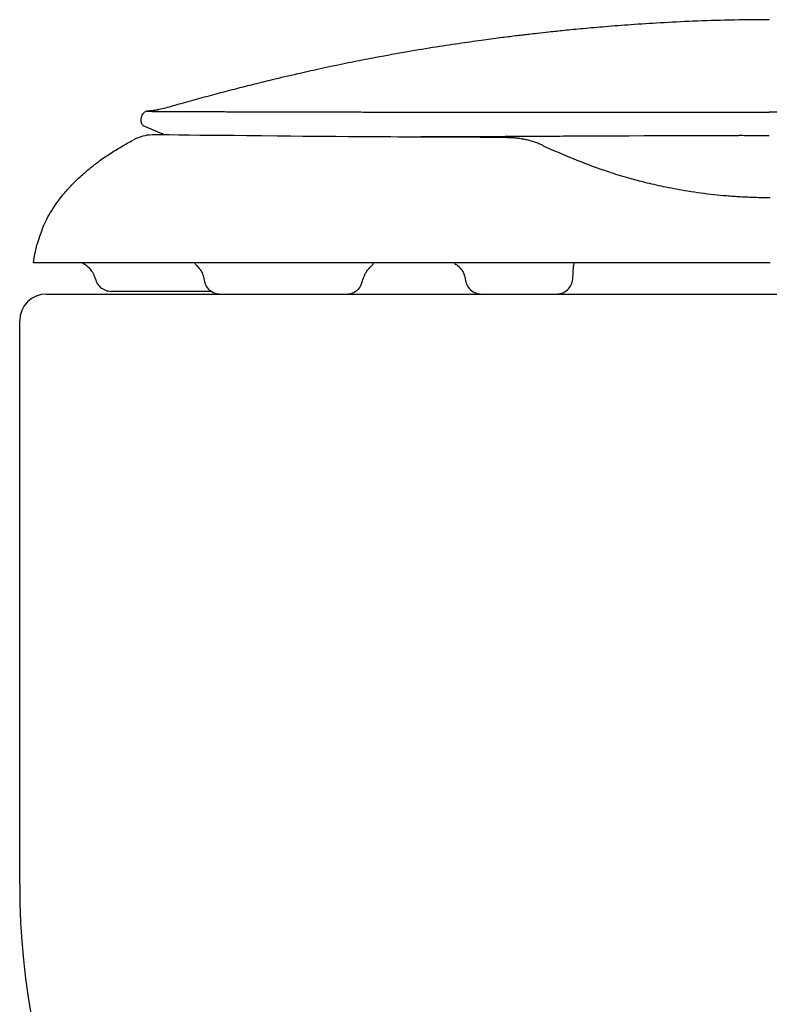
# Model space of a CAD drawing. Header units: millimetres. Extents: x 4420.346 to 4420.621, y 2367.666 to 2368.026.
import ezdxf

# ---------------------------------------------------------------- set-up
doc = ezdxf.new("R2010")
doc.units = ezdxf.units.MM
doc.layers.add('SANINDUSA', color=3, linetype='Continuous')

msp = doc.modelspace()

# ---------------------------------------------------------------- linework, layer by layer
at = {"layer": 'SANINDUSA'}
for p, q in [((4420.372781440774, 2368.009910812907), (4420.371604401, 2368.009629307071)), ((4420.441987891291, 2368.009157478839), (4420.451133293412, 2368.00915393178)), ((4420.368314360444, 2368.007926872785), (4420.368314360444, 2368.007511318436)), ((4420.368938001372, 2368.006600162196), (4420.372594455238, 2368.005068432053)), ((4420.372549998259, 2368.005032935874), (4420.37256214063, 2368.005026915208)), ((4420.372566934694, 2368.005025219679), (4420.372575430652, 2368.005023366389)), ((4420.349830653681, 2367.986462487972), (4420.349941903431, 2367.986785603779)), ((4420.483500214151, 2367.981587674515), (4420.348667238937, 2367.981587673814)), ((4420.447548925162, 2367.981587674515), (4420.447522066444, 2367.981035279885)), ((4420.447361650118, 2367.978626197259), (4420.447522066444, 2367.981035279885)), ((4420.351016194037, 2367.97588767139), (4420.616216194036, 2367.97588767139)), ((4420.381291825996, 2367.97638767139), (4420.362882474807, 2367.97638767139)), ((4420.382841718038, 2367.97588767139), (4420.405945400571, 2367.97588767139)), ((4420.430701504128, 2367.97588767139), (4420.44437114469, 2367.97588767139)), ((4420.346116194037, 2367.86788767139), (4420.346116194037, 2367.97098767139))]:
    msp.add_line(p, q, dxfattribs=at)
at = {"layer": 'SANINDUSA', "flags": 128}
for points in [[(4420.435113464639, 2368.004501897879), (4420.433415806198, 2368.004510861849), (4420.433206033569, 2368.004511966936), (4420.43299914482, 2368.004513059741), (4420.432795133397, 2368.004514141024), (4420.432593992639, 2368.004515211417), (4420.431573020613, 2368.004520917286), (4420.430389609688, 2368.004527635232), (4420.424442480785, 2368.004562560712), (4420.419133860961, 2368.004594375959), (4420.417039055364, 2368.004606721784), (4420.415506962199, 2368.004615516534), (4420.414062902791, 2368.004623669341), (4420.412704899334, 2368.004631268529), (4420.411430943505, 2368.004638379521), (4420.410239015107, 2368.004645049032), (4420.409127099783, 2368.004651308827), (4420.406295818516, 2368.004667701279), (4420.403967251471, 2368.004682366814), (4420.402151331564, 2368.004695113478), (4420.400816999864, 2368.004705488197), (4420.399878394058, 2368.00471341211), (4420.397964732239, 2368.004731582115), (4420.395779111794, 2368.004755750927), (4420.393263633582, 2368.004786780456), (4420.39041341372, 2368.00482326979), (4420.387622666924, 2368.00485707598), (4420.385410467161, 2368.004879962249), (4420.383306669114, 2368.004897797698), (4420.381232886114, 2368.004911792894), (4420.379111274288, 2368.004924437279), (4420.377201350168, 2368.004939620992), (4420.375207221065, 2368.004968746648), (4420.373473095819, 2368.005006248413), (4420.371858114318, 2368.005035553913), (4420.370386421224, 2368.005013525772), (4420.369875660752, 2368.004978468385), (4420.369474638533, 2368.004926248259), (4420.369085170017, 2368.004855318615), (4420.368673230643, 2368.004760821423), (4420.367790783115, 2368.004482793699), (4420.367559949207, 2368.004391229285), (4420.367501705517, 2368.004366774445), (4420.367487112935, 2368.004360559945), (4420.367479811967, 2368.004357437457), (4420.36747616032, 2368.004355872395), (4420.367474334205, 2368.004355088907), (4420.367474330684, 2368.004355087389), (4420.36747432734, 2368.004355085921), (4420.367334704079, 2368.004292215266), (4420.366882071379, 2368.004066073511)], [(4420.457635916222, 2368.004861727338), (4420.460401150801, 2368.004872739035), (4420.461652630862, 2368.004877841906), (4420.461895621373, 2368.004878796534), (4420.462017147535, 2368.004879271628), (4420.462047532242, 2368.004879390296), (4420.462062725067, 2368.004879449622), (4420.462066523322, 2368.004879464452), (4420.462068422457, 2368.004879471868), (4420.462068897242, 2368.004879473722), (4420.462069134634, 2368.004879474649), (4420.462069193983, 2368.00487947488), (4420.462069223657, 2368.004879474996), (4420.462069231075, 2368.004879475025), (4420.462069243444, 2368.004879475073), (4420.463927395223, 2368.004886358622), (4420.468111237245, 2368.004899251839), (4420.468925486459, 2368.004901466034), (4420.469332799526, 2368.004902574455), (4420.469434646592, 2368.004902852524), (4420.469485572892, 2368.004902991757), (4420.469498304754, 2368.004903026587), (4420.469504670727, 2368.004903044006), (4420.469506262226, 2368.004903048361), (4420.469507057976, 2368.004903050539), (4420.469507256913, 2368.004903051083), (4420.469507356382, 2368.004903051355), (4420.469507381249, 2368.004903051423), (4420.469507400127, 2368.004903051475), (4420.469543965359, 2368.004903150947), (4420.469799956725, 2368.004903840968)]]:
    msp.add_lwpolyline(points, dxfattribs=at)
at = {"layer": 'SANINDUSA'}
for centre, radius, start, end in [((4420.500485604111, 2368.131409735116), 0.1410933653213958, 245.4877062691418, 250.3471993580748), ((4420.351016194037, 2367.97098767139), 0.00490000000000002, 90, 180), ((4420.483116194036, 2367.86788767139), 0.137, 180, 225.8160640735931)]:
    msp.add_arc(centre, radius, start, end, dxfattribs=at)
for points, knots in [([(4420.48334156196, 2368.026077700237), (4420.480907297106, 2368.026060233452), (4420.476253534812, 2368.02602684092), (4420.469598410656, 2368.025807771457), (4420.463590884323, 2368.025514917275), (4420.458229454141, 2368.025171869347), (4420.453512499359, 2368.024807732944), (4420.449437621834, 2368.024450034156), (4420.446003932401, 2368.024116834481), (4420.443209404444, 2368.023824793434), (4420.44105458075, 2368.023587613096), (4420.439491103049, 2368.023408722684), (4420.438294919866, 2368.02326828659), (4420.436687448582, 2368.023075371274), (4420.434280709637, 2368.02277522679), (4420.430885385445, 2368.022325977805), (4420.426905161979, 2368.021765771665), (4420.422210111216, 2368.021052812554), (4420.416946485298, 2368.020182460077), (4420.41259094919, 2368.019397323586), (4420.409319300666, 2368.018770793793), (4420.407282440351, 2368.018369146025), (4420.405188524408, 2368.017944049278), (4420.403036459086, 2368.017494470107), (4420.400294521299, 2368.016905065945), (4420.396705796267, 2368.016105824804), (4420.392783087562, 2368.01518389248), (4420.389059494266, 2368.014270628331), (4420.385763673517, 2368.013435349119), (4420.382418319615, 2368.012561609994), (4420.379024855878, 2368.011649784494), (4420.375802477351, 2368.01076317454), (4420.373720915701, 2368.010174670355), (4420.372781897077, 2368.009909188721)], [0, 0, 0, 0, 0.06797399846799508, 0.12995086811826, 0.1859579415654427, 0.2360069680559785, 0.2801135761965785, 0.3182821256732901, 0.3505142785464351, 0.3768110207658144, 0.3971705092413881, 0.4115908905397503, 0.4212939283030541, 0.4317880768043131, 0.4571935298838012, 0.4885288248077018, 0.5255320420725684, 0.5665702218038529, 0.6119221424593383, 0.6620559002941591, 0.679170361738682, 0.6968193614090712, 0.7150109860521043, 0.733752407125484, 0.7530499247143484, 0.7870118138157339, 0.8275397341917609, 0.8560192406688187, 0.8850007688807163, 0.9144836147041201, 0.9444666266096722, 0.9749481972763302, 1, 1, 1, 1]), ([(4420.369489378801, 2368.009360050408), (4420.369268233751, 2368.009302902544), (4420.368960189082, 2368.009187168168), (4420.36860325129, 2368.008838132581), (4420.368360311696, 2368.008402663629), (4420.36832954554, 2368.00807638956), (4420.368314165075, 2368.007926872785)], [0, 0, 0, 0, 0.2499654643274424, 0.5000052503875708, 0.7500450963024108, 1, 1, 1, 1]), ([(4420.371604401, 2368.009629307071), (4420.371545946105, 2368.009616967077), (4420.371429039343, 2368.009592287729), (4420.371262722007, 2368.009559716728), (4420.371103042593, 2368.00953017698), (4420.370950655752, 2368.009503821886), (4420.370805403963, 2368.009480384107), (4420.370667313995, 2368.009459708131), (4420.370340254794, 2368.009414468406), (4420.36992768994, 2368.009375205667), (4420.369583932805, 2368.009360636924), (4420.369390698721, 2368.009358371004), (4420.36946166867, 2368.009359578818), (4420.369489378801, 2368.009360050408)], [0, 0, 0, 0, 0.03912200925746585, 0.07824199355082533, 0.117360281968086, 0.1564771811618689, 0.1955929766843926, 0.2347079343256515, 0.2738223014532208, 0.4889451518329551, 0.6810358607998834, 0.8754608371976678, 1, 1, 1, 1]), ([(4420.369489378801, 2368.009360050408), (4420.36949739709, 2368.009362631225), (4420.369517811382, 2368.009369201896), (4420.370022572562, 2368.009337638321), (4420.370329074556, 2368.00931847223)], [0, 0, 0, 0, 0.3927781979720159, 1, 1, 1, 1]), ([(4420.370329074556, 2368.00931847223), (4420.370362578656, 2368.009315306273), (4420.370416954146, 2368.009310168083), (4420.370503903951, 2368.009304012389), (4420.370583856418, 2368.00929987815), (4420.370671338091, 2368.009296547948), (4420.37076633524, 2368.009293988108), (4420.370932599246, 2368.009290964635), (4420.371195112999, 2368.009289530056), (4420.371590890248, 2368.00929134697), (4420.372047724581, 2368.009295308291), (4420.3725042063, 2368.009299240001), (4420.372823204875, 2368.009301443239), (4420.372951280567, 2368.009302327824)], [0, 0, 0, 0, 0.08028782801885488, 0.1303031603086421, 0.180312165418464, 0.2303158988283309, 0.2803153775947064, 0.3303115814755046, 0.4736628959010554, 0.6170156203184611, 0.7603883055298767, 0.9037975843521, 1, 1, 1, 1]), ([(4420.372951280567, 2368.009302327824), (4420.373219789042, 2368.009304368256), (4420.37385054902, 2368.009309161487), (4420.374979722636, 2368.009313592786), (4420.376307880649, 2368.009307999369), (4420.377276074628, 2368.009304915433), (4420.377760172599, 2368.009303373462)], [0, 0, 0, 0, 0.2115709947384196, 0.4970067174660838, 0.7485028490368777, 1, 1, 1, 1]), ([(4420.377760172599, 2368.009303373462), (4420.378074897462, 2368.009302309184), (4420.37870431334, 2368.009300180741), (4420.379716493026, 2368.009292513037), (4420.380633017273, 2368.009284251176), (4420.381665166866, 2368.009274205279), (4420.382839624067, 2368.009263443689), (4420.384342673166, 2368.009251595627), (4420.385423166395, 2368.009244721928), (4420.385963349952, 2368.00924128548)], [0, 0, 0, 0, 0.1369269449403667, 0.273839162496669, 0.4107536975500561, 0.4914451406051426, 0.6574533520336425, 0.8287466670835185, 1, 1, 1, 1]), ([(4420.385963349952, 2368.00924128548), (4420.386361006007, 2368.009238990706), (4420.387156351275, 2368.009234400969), (4420.388401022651, 2368.009228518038), (4420.389683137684, 2368.009223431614), (4420.391095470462, 2368.009218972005), (4420.393324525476, 2368.009213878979), (4420.39647246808, 2368.009208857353), (4420.399266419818, 2368.009205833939), (4420.400662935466, 2368.009204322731)], [0, 0, 0, 0, 0.09445955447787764, 0.1889269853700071, 0.283412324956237, 0.377925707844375, 0.4917161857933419, 0.7459418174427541, 1, 1, 1, 1]), ([(4420.400662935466, 2368.009204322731), (4420.401585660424, 2368.009203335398), (4420.403431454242, 2368.009201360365), (4420.406328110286, 2368.009197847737), (4420.409173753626, 2368.009193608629), (4420.411898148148, 2368.009188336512), (4420.415789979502, 2368.009179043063), (4420.421117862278, 2368.009163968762), (4420.42584934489, 2368.009159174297), (4420.428215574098, 2368.00915677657)], [0, 0, 0, 0, 0.1140905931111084, 0.2282237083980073, 0.3424323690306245, 0.4405370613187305, 0.5319293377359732, 0.7659164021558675, 1, 1, 1, 1]), ([(4420.428215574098, 2368.00915677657), (4420.429279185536, 2368.009156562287), (4420.431405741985, 2368.009156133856), (4420.434665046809, 2368.009156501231), (4420.438181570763, 2368.009157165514), (4420.440645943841, 2368.009157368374), (4420.441987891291, 2368.009157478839)], [0, 0, 0, 0, 0.2385048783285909, 0.4768603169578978, 0.7151299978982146, 0.9999999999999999, 0.9999999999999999, 0.9999999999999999, 0.9999999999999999]), ([(4420.451133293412, 2368.00915393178), (4420.451429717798, 2368.009153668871), (4420.452022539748, 2368.009153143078), (4420.452914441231, 2368.009152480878), (4420.453808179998, 2368.009151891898), (4420.454703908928, 2368.009151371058), (4420.455601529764, 2368.009150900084), (4420.456501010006, 2368.009150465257), (4420.457402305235, 2368.009150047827), (4420.459129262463, 2368.009149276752), (4420.461832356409, 2368.009147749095), (4420.465581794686, 2368.00914596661), (4420.468212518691, 2368.009149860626), (4420.469555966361, 2368.009151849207)], [0, 0, 0, 0, 0.04921495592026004, 0.09842545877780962, 0.1476323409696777, 0.1968364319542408, 0.246038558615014, 0.295239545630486, 0.344440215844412, 0.3936413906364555, 0.577512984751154, 0.7842460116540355, 1, 1, 1, 1]), ([(4420.469555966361, 2368.009151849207), (4420.470708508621, 2368.009153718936), (4420.473012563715, 2368.009157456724), (4420.475896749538, 2368.009160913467), (4420.478197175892, 2368.009162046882), (4420.47991289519, 2368.009162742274), (4420.481629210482, 2368.009163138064), (4420.482773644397, 2368.009163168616), (4420.48334584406, 2368.009163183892)], [0, 0, 0, 0, 0.2517524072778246, 0.503279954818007, 0.627486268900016, 0.7516700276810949, 0.8758387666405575, 1, 1, 1, 1]), ([(4420.497134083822, 2368.009151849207), (4420.495981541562, 2368.009153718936), (4420.493677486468, 2368.009157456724), (4420.490793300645, 2368.009160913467), (4420.488492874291, 2368.009162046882), (4420.486777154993, 2368.009162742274), (4420.485060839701, 2368.009163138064), (4420.483916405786, 2368.009163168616), (4420.483344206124, 2368.009163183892)], [0, 0, 0, 0, 0.2517524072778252, 0.5032799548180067, 0.6274862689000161, 0.7516700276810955, 0.8758387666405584, 1, 1, 1, 1]), ([(4420.368314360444, 2368.007511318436), (4420.368346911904, 2368.007310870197), (4420.368411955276, 2368.006910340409), (4420.368758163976, 2368.006688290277), (4420.368938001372, 2368.006600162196)], [0, 0, 0, 0, 0.500457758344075, 0.9999999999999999, 0.9999999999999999, 0.9999999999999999, 0.9999999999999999]), ([(4420.415391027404, 2368.004670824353), (4420.415803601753, 2368.004672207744), (4420.416822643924, 2368.004675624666), (4420.417860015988, 2368.004678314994), (4420.418477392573, 2368.004679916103)], [0, 0, 0, 0, 0.404864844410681, 1, 1, 1, 1]), ([(4420.418477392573, 2368.004679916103), (4420.419928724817, 2368.004684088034), (4420.423341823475, 2368.004693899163), (4420.426955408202, 2368.004708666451), (4420.42903240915, 2368.004717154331)], [0, 0, 0, 0, 0.4252242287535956, 1, 1, 1, 1]), ([(4420.42903240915, 2368.004717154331), (4420.43165262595, 2368.004730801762), (4420.436077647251, 2368.004753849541), (4420.440743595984, 2368.004777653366), (4420.442646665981, 2368.004787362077)], [0, 0, 0, 0, 0.5921365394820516, 1, 1, 1, 1]), ([(4420.442646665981, 2368.004787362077), (4420.444251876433, 2368.004796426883), (4420.447444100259, 2368.004814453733), (4420.450718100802, 2368.004831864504), (4420.452345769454, 2368.004840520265)], [0, 0, 0, 0, 0.5028502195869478, 1, 1, 1, 1]), ([(4420.452345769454, 2368.004840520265), (4420.453047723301, 2368.004843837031), (4420.454338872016, 2368.00484993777), (4420.455640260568, 2368.004854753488), (4420.456234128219, 2368.004856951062)], [0, 0, 0, 0, 0.5436661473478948, 1, 1, 1, 1]), ([(4420.456234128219, 2368.004856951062), (4420.456465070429, 2368.004857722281), (4420.456931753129, 2368.004859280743), (4420.457399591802, 2368.004860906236), (4420.457635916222, 2368.004861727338)], [0, 0, 0, 0, 0.4948591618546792, 0.9999999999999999, 0.9999999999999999, 0.9999999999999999, 0.9999999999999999]), ([(4420.469799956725, 2368.004903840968), (4420.471346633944, 2368.004907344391), (4420.473995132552, 2368.004913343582), (4420.476659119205, 2368.004916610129), (4420.477767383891, 2368.00491796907)], [0, 0, 0, 0, 0.5839826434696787, 1, 1, 1, 1]), ([(4420.477767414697, 2368.0049278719), (4420.478232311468, 2368.004926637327), (4420.479160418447, 2368.004924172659), (4420.480089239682, 2368.004922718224), (4420.480552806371, 2368.004921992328)], [0, 0, 0, 0, 0.5009086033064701, 1, 1, 1, 1]), ([(4420.480552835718, 2368.004921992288), (4420.481016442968, 2368.004921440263), (4420.481945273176, 2368.00492033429), (4420.482874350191, 2368.00492028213), (4420.483339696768, 2368.004920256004)], [0, 0, 0, 0, 0.4991302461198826, 1, 1, 1, 1]), ([(4420.360180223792, 2367.999821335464), (4420.360298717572, 2367.999914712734), (4420.361086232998, 2368.000535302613), (4420.362624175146, 2368.001562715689), (4420.364724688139, 2368.002881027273), (4420.366151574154, 2368.003668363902), (4420.366837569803, 2368.004046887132)], [0, 0, 0, 0, 0.05705224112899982, 0.3791719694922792, 0.7015281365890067, 1, 1, 1, 1]), ([(4420.43660569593, 2368.004450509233), (4420.43635930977, 2368.004465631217), (4420.435886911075, 2368.004494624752), (4420.435380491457, 2368.004499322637), (4420.43513820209, 2368.004501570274)], [0, 0, 0, 0, 0.5215640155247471, 1, 1, 1, 1]), ([(4420.437160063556, 2368.004395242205), (4420.437071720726, 2368.004404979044), (4420.436897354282, 2368.004424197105), (4420.436716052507, 2368.004440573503), (4420.43662660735, 2368.004448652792)], [0, 0, 0, 0, 0.5066504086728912, 1, 1, 1, 1]), ([(4420.437854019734, 2368.004304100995), (4420.437741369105, 2368.004320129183), (4420.437519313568, 2368.004351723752), (4420.437290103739, 2368.004379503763), (4420.437177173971, 2368.004393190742)], [0, 0, 0, 0, 0.5073083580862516, 1, 1, 1, 1]), ([(4420.438480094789, 2368.004195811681), (4420.438384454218, 2368.004213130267), (4420.438195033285, 2368.004247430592), (4420.438000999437, 2368.004279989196), (4420.437904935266, 2368.004296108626)], [0, 0, 0, 0, 0.5049102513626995, 0.9999999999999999, 0.9999999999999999, 0.9999999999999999, 0.9999999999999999]), ([(4420.440619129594, 2368.003613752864), (4420.440253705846, 2368.003731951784), (4420.43962637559, 2368.003934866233), (4420.438851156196, 2368.004112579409), (4420.438527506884, 2368.004186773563)], [0, 0, 0, 0, 0.5825061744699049, 0.9999999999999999, 0.9999999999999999, 0.9999999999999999, 0.9999999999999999]), ([(4420.44194759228, 2368.003032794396), (4420.441751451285, 2368.003127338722), (4420.441358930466, 2368.003316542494), (4420.440874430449, 2368.003511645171), (4420.440632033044, 2368.003609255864)], [0, 0, 0, 0, 0.4996957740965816, 1, 1, 1, 1]), ([(4420.357841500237, 2367.997921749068), (4420.358078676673, 2367.998134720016), (4420.358827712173, 2367.998807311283), (4420.359631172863, 2367.99940969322), (4420.360180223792, 2367.999821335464)], [0, 0, 0, 0, 0.3166424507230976, 1, 1, 1, 1]), ([(4420.349941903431, 2367.986785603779), (4420.350081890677, 2367.987217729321), (4420.350573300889, 2367.988734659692), (4420.351922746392, 2367.99116196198), (4420.353658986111, 2367.99364488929), (4420.355388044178, 2367.995608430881), (4420.356687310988, 2367.996923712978), (4420.357536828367, 2367.99765829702), (4420.357841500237, 2367.997921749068)], [0, 0, 0, 0, 0.09716308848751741, 0.3410806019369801, 0.5954554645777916, 0.75345371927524, 0.9115783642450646, 1, 1, 1, 1]), ([(4420.479701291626, 2367.993574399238), (4420.479334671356, 2367.993590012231), (4420.478559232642, 2367.993623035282), (4420.47737885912, 2367.993692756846), (4420.476160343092, 2367.993779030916), (4420.474575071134, 2367.993912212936), (4420.47177058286, 2367.994200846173), (4420.468060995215, 2367.994726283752), (4420.464041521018, 2367.995487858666), (4420.460730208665, 2367.996249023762), (4420.457541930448, 2367.997097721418), (4420.454993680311, 2367.997849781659), (4420.453489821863, 2367.998375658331), (4420.453033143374, 2367.998535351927)], [0, 0, 0, 0, 0.03717266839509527, 0.07862392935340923, 0.1200727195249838, 0.1615262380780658, 0.2410828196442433, 0.4095376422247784, 0.5515701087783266, 0.6803084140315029, 0.787564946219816, 0.9354895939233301, 0.9999999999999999, 0.9999999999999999, 0.9999999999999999, 0.9999999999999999]), ([(4420.483500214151, 2367.993497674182), (4420.483091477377, 2367.993499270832), (4420.482274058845, 2367.993502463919), (4420.481080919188, 2367.993525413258), (4420.480297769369, 2367.993552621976), (4420.479701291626, 2367.993574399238)], [0, 0, 0, 0, 0.3424051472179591, 0.6847642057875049, 1, 1, 1, 1]), ([(4420.348667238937, 2367.981587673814), (4420.348821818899, 2367.982701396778), (4420.349053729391, 2367.984372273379), (4420.349636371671, 2367.985939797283), (4420.349830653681, 2367.986462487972)], [0, 0, 0, 0, 0.666550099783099, 1, 1, 1, 1]), ([(4420.357625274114, 2367.981587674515), (4420.357727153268, 2367.981535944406), (4420.358254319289, 2367.981268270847), (4420.358925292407, 2367.9806127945), (4420.359617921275, 2367.979637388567), (4420.359852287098, 2367.978959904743), (4420.359980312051, 2367.978589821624)], [0, 0, 0, 0, 0.08771131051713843, 0.4538555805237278, 0.7016625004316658, 1, 1, 1, 1]), ([(4420.378118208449, 2367.981587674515), (4420.378147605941, 2367.981540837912), (4420.378223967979, 2367.981419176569), (4420.378526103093, 2367.981135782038), (4420.378870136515, 2367.980754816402), (4420.379245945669, 2367.980259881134), (4420.379663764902, 2367.979506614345), (4420.379808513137, 2367.978801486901), (4420.379885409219, 2367.978426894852)], [0, 0, 0, 0, 0.122025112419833, 0.316968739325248, 0.4152406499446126, 0.5178583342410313, 0.7438669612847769, 1, 1, 1, 1]), ([(4420.408864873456, 2367.978321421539), (4420.408999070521, 2367.978649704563), (4420.409203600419, 2367.979387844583), (4420.409780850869, 2367.980273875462), (4420.410366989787, 2367.980913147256), (4420.41080812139, 2367.981307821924), (4420.410858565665, 2367.981451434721), (4420.410881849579, 2367.981517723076)], [0, 0, 0, 0, 0.2378483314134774, 0.4502436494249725, 0.6428559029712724, 0.8351505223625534, 0.9999999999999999, 0.9999999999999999, 0.9999999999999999, 0.9999999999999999]), ([(4420.425691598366, 2367.981526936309), (4420.425688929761, 2367.981524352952), (4420.425669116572, 2367.981505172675), (4420.425889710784, 2367.981389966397), (4420.426520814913, 2367.980960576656), (4420.427145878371, 2367.980213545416), (4420.427553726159, 2367.97940048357), (4420.427645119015, 2367.978864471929), (4420.427693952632, 2367.978578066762)], [0, 0, 0, 0, 0.0217604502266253, 0.1615615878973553, 0.3559914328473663, 0.6261794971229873, 0.800257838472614, 1, 1, 1, 1]), ([(4420.359980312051, 2367.978589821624), (4420.360074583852, 2367.9784205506), (4420.360198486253, 2367.977874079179), (4420.360830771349, 2367.97713585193), (4420.361792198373, 2367.976508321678), (4420.36253530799, 2367.976427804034), (4420.362905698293, 2367.97638767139)], [0, 0, 0, 0, 0.1472761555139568, 0.4334437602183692, 0.7176097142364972, 1, 1, 1, 1]), ([(4420.379885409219, 2367.978426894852), (4420.379959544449, 2367.978162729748), (4420.380098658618, 2367.977483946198), (4420.380783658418, 2367.97663203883), (4420.381744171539, 2367.976008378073), (4420.382486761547, 2367.975927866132), (4420.382857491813, 2367.97588767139)], [0, 0, 0, 0, 0.2237623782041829, 0.48334971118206, 0.7420677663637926, 1, 1, 1, 1]), ([(4420.405946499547, 2367.97588767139), (4420.406317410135, 2367.975927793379), (4420.407060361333, 2367.976008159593), (4420.408018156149, 2367.976632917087), (4420.408677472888, 2367.977437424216), (4420.40880971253, 2367.978061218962), (4420.408864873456, 2367.978321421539)], [0, 0, 0, 0, 0.2681181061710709, 0.5370530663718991, 0.8068916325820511, 1, 1, 1, 1]), ([(4420.427688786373, 2367.978626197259), (4420.427761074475, 2367.978259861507), (4420.427905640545, 2367.977527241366), (4420.428608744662, 2367.976630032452), (4420.429564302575, 2367.976008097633), (4420.430306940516, 2367.975927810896), (4420.430678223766, 2367.97588767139)], [0, 0, 0, 0, 0.2500635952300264, 0.5000921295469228, 0.7500701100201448, 1, 1, 1, 1]), ([(4420.444372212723, 2367.97588767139), (4420.444743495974, 2367.975927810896), (4420.445486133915, 2367.976008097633), (4420.446441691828, 2367.976630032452), (4420.447144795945, 2367.977527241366), (4420.447289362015, 2367.978259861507), (4420.447361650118, 2367.978626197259)], [0, 0, 0, 0, 0.2499298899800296, 0.4999078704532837, 0.7499364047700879, 1, 1, 1, 1])]:
    msp.add_open_spline(points, degree=3, knots=knots, dxfattribs=at)

doc.saveas('drawing.dxf')
